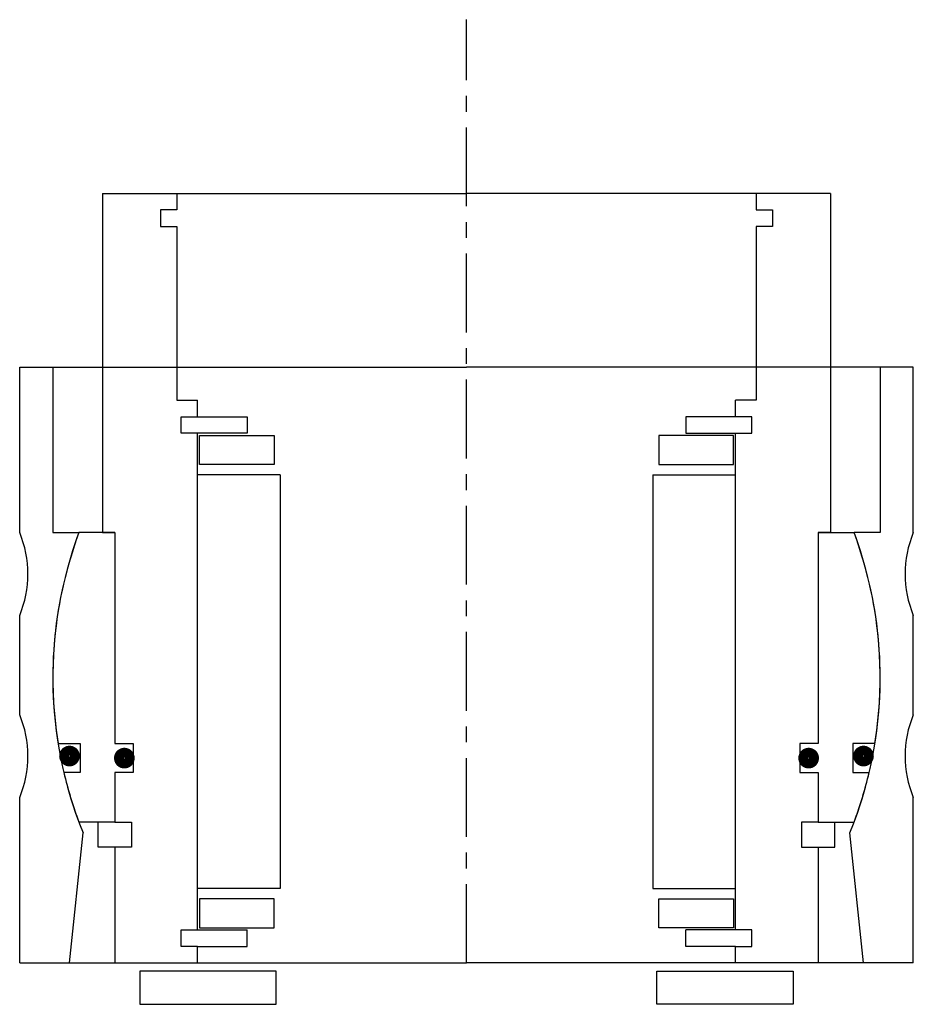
# Model space of a CAD drawing. Header units: millimetres. Extents: x -54 to 54, y -5 to 114.
import ezdxf

# ---------------------------------------------------------------- set-up
doc = ezdxf.new("R2010")
doc.units = ezdxf.units.MM
doc.header["$LTSCALE"] = 0.3
doc.header["$MEASUREMENT"] = 0
doc.linetypes.add('CENTER', pattern=[50.8, 31.75, -6.35, 6.35, -6.35])
doc.layers.get('0').update_dxf_attribs({"linetype": 'CONTINUOUS'})
doc.layers.add('Center', color=1, linetype='CENTER')

# ---------------------------------------------------------------- blocks, each defined once
blk = doc.blocks.new('house4S050')
for p, q in [((-54, 17.5), (-54, 37.5)), ((-54, 37.5), (-50, 37.5)), ((-50, 37.5), (0, 37.5)), ((-50, 37.5), (-50, 17.5)), ((50, 37.5), (0, 37.5)), ((54, 37.5), (50, 37.5)), ((50, 37.5), (50, 17.5)), ((54, 17.5), (54, 37.5)), ((-50, 17.5), (-46.84, 17.5)), ((50, 17.5), (46.84, 17.5)), ((-54, -4.5), (-54, 7.5)), ((54, -4.5), (54, 7.5)), ((-54, -34.5), (-54, -14.5)), ((54, -34.5), (54, -14.5)), ((-48, -34.5), (-46.34, -18.78)), ((48, -34.5), (46.34, -18.78)), ((-54, -34.5), (-48, -34.5)), ((-48, -34.5), (0, -34.5)), ((48, -34.5), (0, -34.5)), ((54, -34.5), (48, -34.5))]:
    blk.add_line(p, q)
for centre, radius, start, end in [((-66, 12.5), 13, 337.3801, 22.6199), ((0, 0), 50, 159.5127, 202.0662), ((0, 0), 50, 337.9338, 20.4873), ((66, 12.5), 13, 157.3801, 202.6199), ((-66, -9.5), 13, 337.3801, 22.6199), ((66, -9.5), 13, 157.3801, 202.6199)]:
    blk.add_arc(centre, radius, start, end)
blk = doc.blocks.new('innerhouse-4S045')
for p, q in [((-44, 93), (-44, 52)), ((-44, 93), (-35, 93)), ((-35, 93), (0, 93)), ((-35, 93), (-35, 91)), ((35, 93), (0, 93)), ((44, 93), (35, 93)), ((35, 93), (35, 91)), ((44, 93), (44, 52)), ((-37, 91), (-37, 89)), ((-35, 91), (-37, 91)), ((35, 91), (37, 91)), ((37, 91), (37, 89)), ((-37, 89), (-35, 89)), ((-35, 89), (-35, 68)), ((37, 89), (35, 89)), ((35, 89), (35, 68)), ((-35, 68), (-32.5, 68)), ((-32.5, 66), (-32.5, 68)), ((32.5, 66), (32.5, 68)), ((35, 68), (32.5, 68)), ((-34.5, 64), (-34.5, 66)), ((-34.5, 66), (-32.5, 66)), ((-32.5, 66), (-26.5, 66)), ((-26.5, 66), (-26.5, 64)), ((32.5, 66), (26.5, 66)), ((26.5, 66), (26.5, 64)), ((34.5, 66), (32.5, 66)), ((34.5, 64), (34.5, 66)), ((-26.5, 64), (-34.5, 64)), ((-32.5, 4), (-32.5, 64)), ((-32.25, 63.75), (-23.25, 63.75)), ((-32.25, 60.25), (-32.25, 63.75)), ((-23.25, 63.75), (-23.25, 60.25)), ((32.25, 63.75), (23.25, 63.75)), ((23.25, 63.75), (23.25, 60.25)), ((26.5, 64), (34.5, 64)), ((32.25, 60.25), (32.25, 63.75)), ((32.5, 4), (32.5, 64)), ((-23.25, 60.25), (-32.25, 60.25)), ((23.25, 60.25), (32.25, 60.25)), ((-22.5, 59), (-32.5, 59)), ((-22.5, 59), (-22.5, 9)), ((22.5, 59), (22.5, 9)), ((22.5, 59), (32.5, 59)), ((-42.5, 52), (-46.84, 52)), ((-44, 52), (-42.5, 52)), ((-42.5, 52), (-42.5, 26.5)), ((42.5, 52), (42.5, 26.5)), ((42.5, 52), (46.84, 52)), ((44, 52), (42.5, 52)), ((-49.36, 26.5), (-46.7, 26.5)), ((-46.7, 26.5), (-46.7, 23)), ((-42.5, 26.5), (-40.3, 26.5)), ((-40.3, 26.5), (-40.3, 23)), ((40.3, 26.5), (40.3, 23)), ((42.5, 26.5), (40.3, 26.5)), ((46.7, 26.5), (46.7, 23)), ((49.36, 26.5), (46.7, 26.5)), ((-46.7, 23), (-48.66, 23)), ((-42.5, 23), (-42.5, 17)), ((-40.3, 23), (-42.5, 23)), ((40.3, 23), (42.5, 23)), ((42.5, 23), (42.5, 17)), ((46.7, 23), (48.66, 23)), ((-42.5, 17), (-46.84, 17)), ((-44.5, 14), (-44.5, 17)), ((-42.5, 17), (-40.5, 17)), ((-40.5, 17), (-40.5, 14)), ((40.5, 17), (40.5, 14)), ((42.5, 17), (40.5, 17)), ((42.5, 17), (46.84, 17)), ((44.5, 14), (44.5, 17)), ((-42.5, 14), (-44.5, 14)), ((-42.5, 14), (-42.5, 0)), ((-40.5, 14), (-42.5, 14)), ((40.5, 14), (42.5, 14)), ((42.5, 14), (42.5, 0)), ((42.5, 14), (44.5, 14)), ((-22.5, 9), (-32.5, 9)), ((22.5, 9), (32.5, 9)), ((-23.25, 7.75), (-32.25, 7.75)), ((-32.25, 7.75), (-32.25, 4.25)), ((-23.25, 4.25), (-23.25, 7.75)), ((23.25, 7.75), (32.25, 7.75)), ((23.25, 4.25), (23.25, 7.75)), ((32.25, 7.75), (32.25, 4.25)), ((-34.5, 4), (-26.5, 4)), ((-34.5, 2), (-34.5, 4)), ((-32.25, 4.25), (-23.25, 4.25)), ((-26.5, 2), (-26.5, 4)), ((32.25, 4.25), (23.25, 4.25)), ((34.5, 4), (26.5, 4)), ((26.5, 2), (26.5, 4)), ((34.5, 2), (34.5, 4)), ((-32.5, 2), (-34.5, 2)), ((-32.5, 2), (-26.5, 2)), ((-32.5, 0), (-32.5, 2)), ((32.5, 2), (26.5, 2)), ((32.5, 0), (32.5, 2)), ((32.5, 2), (34.5, 2)), ((-42.5, 0), (-32.5, 0)), ((-32.5, 0), (0, 0)), ((32.5, 0), (0, 0)), ((42.5, 0), (32.5, 0)), ((-23, -1), (-39.5, -1)), ((-39.5, -1), (-39.5, -5)), ((-23, -5), (-23, -1)), ((23, -1), (39.5, -1)), ((23, -5), (23, -1)), ((39.5, -1), (39.5, -5)), ((-39.5, -5), (-23, -5)), ((39.5, -5), (23, -5))]:
    blk.add_line(p, q)
at = {"const_width": 1.2}
for points in [[(-47.33, 25, -1), (-48.63, 25, -1)], [(47.33, 25, 1), (48.63, 25, 1)], [(-40.7, 24.75, -1), (-42, 24.75, -1)], [(40.7, 24.75, 1), (42, 24.75, 1)]]:
    blk.add_lwpolyline(points, format="xyb", close=True, dxfattribs=at)
for start, end in [(159.5127, 189.2069), (350.7931, 20.4873), (193.2971, 200.4873), (339.5127, 346.7029)]:
    blk.add_arc((0, 34.5), 50, start, end)
at = {"layer": 'Center'}
blk.add_line((0, 0), (0, 113.99), dxfattribs=at)

msp = doc.modelspace()

# ---------------------------------------------------------------- block references
for name, p in [('innerhouse-4S045', (0, 0)), ('house4S050', (0, 34.5))]:
    msp.add_blockref(name, p)

doc.saveas('drawing.dxf')
